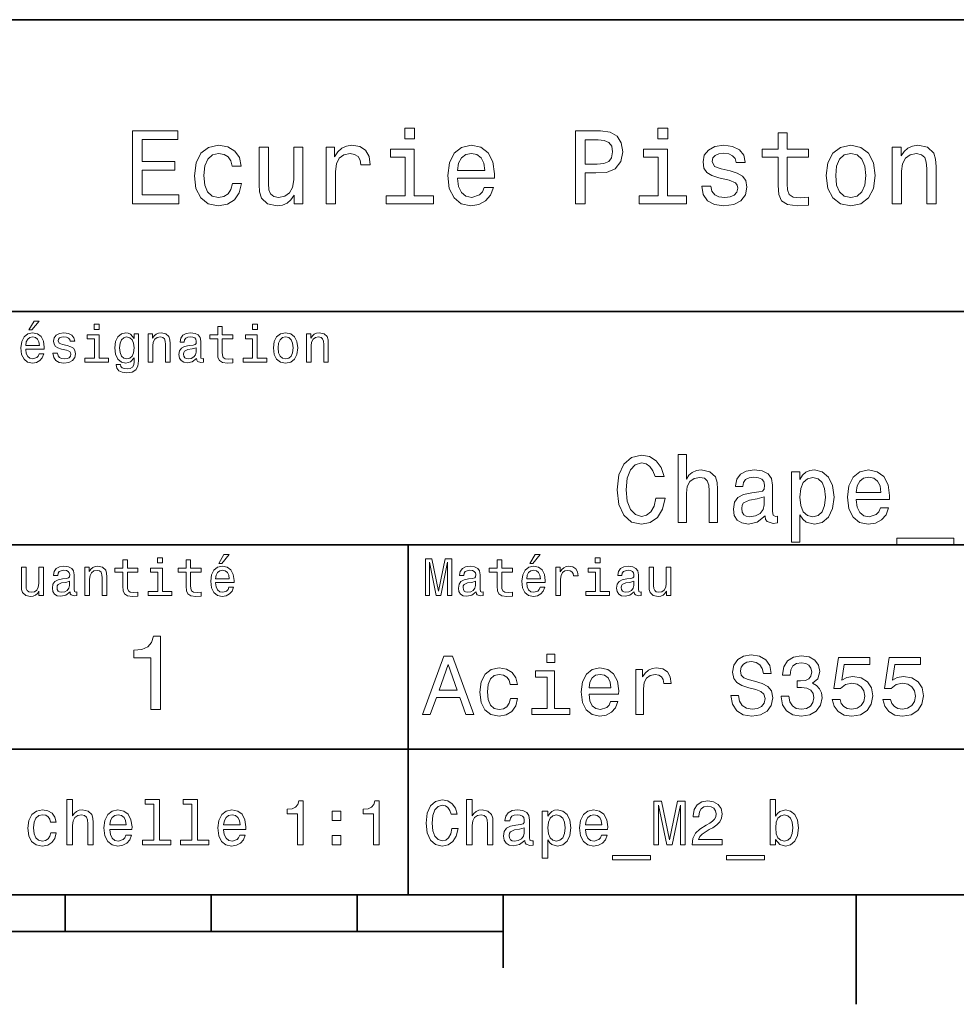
# Model space of a CAD drawing. Extents: x 0 to 296, y 0 to 210.
# Tile 5 of 7: x 165 to 230, y 2 to 70. Entities that reach past the tile are written whole.
import ezdxf

# ---------------------------------------------------------------- set-up
doc = ezdxf.new("R2010")
doc.units = 0

msp = doc.modelspace()

# ---------------------------------------------------------------- linework, layer by layer
at = {"color": 7, "lineweight": 35}
for p, q in [((97, 70), (287, 70)), ((162, 50), (287, 50)), ((162, 34), (287, 34)), ((162, 20), (287, 20)), ((10, 10), (287, 10)), ((97, 10), (287, 10)), ((98.5, 7.5), (198.5, 7.5))]:
    msp.add_line(p, q, dxfattribs=at)
at = {"color": 7, "lineweight": 35, "ltscale": 0.35}
msp.add_line((192, 20), (192, 34), dxfattribs=at)
at = {"color": 7, "lineweight": 35, "ltscale": 0.25}
msp.add_line((192, 10), (192, 20), dxfattribs=at)
at = {"color": 7, "lineweight": 35, "ltscale": 0.0625}
for p, q in [((168.5, 10), (168.5, 7.5)), ((178.5, 10), (178.5, 7.5)), ((188.5, 10), (188.5, 7.5))]:
    msp.add_line(p, q, dxfattribs=at)
at = {"color": 7, "lineweight": 35, "ltscale": 0.125}
msp.add_line((198.5, 10), (198.5, 5), dxfattribs=at)
at = {"color": 7, "lineweight": 35, "ltscale": 0.1875}
msp.add_line((222.699997, 10), (222.699997, 2.5), dxfattribs=at)
at = {"color": 7, "lineweight": 13}
for points in [[(173.109512, 57.381123), (176.279541, 57.381123), (176.279541, 57.986309), (173.772339, 57.986309), (173.772339, 59.679394), (176.005768, 59.679394), (176.005768, 60.277374), (173.772339, 60.277374), (173.772339, 61.775936), (176.221893, 61.775936), (176.221893, 62.381123), (173.109512, 62.381123)], [(192.439484, 62.554031), (191.769455, 62.554031), (191.769455, 61.833572), (192.439484, 61.833572)], [(203.462524, 57.381123), (204.125351, 57.381123), (204.125351, 59.492073), (204.860229, 59.492073), (205.602295, 59.528095), (206.193085, 59.780258), (206.574921, 60.270172), (206.704605, 60.940201), (206.603745, 61.559795), (206.315552, 62.013687), (205.840057, 62.287464), (205.191635, 62.381123), (203.462524, 62.381123)], [(209.788177, 62.554031), (209.118149, 62.554031), (209.118149, 61.833572), (209.788177, 61.833572)], [(217.353027, 60.579971), (217.353027, 58.64193), (217.396255, 58.015129), (217.597992, 57.582851), (218.001434, 57.330688), (218.685883, 57.244236), (219.43515, 57.280258), (219.43515, 57.827808), (218.887604, 57.78458), (218.390488, 57.842216), (218.123917, 58.022331), (218.008652, 58.324928), (217.98703, 58.75), (217.98703, 60.579971), (219.43515, 60.579971), (219.43515, 61.120316), (217.98703, 61.120316), (217.98703, 62.251438), (217.353027, 62.251438), (217.353027, 61.120316), (216.257935, 61.120316), (216.257935, 60.579971)], [(205.01152, 61.76873), (205.443802, 61.725502), (205.760803, 61.588615), (205.94812, 61.336452), (206.01297, 60.940201), (205.940918, 60.522331), (205.746399, 60.270172), (205.414978, 60.140488), (204.96109, 60.104465), (204.125351, 60.104465), (204.125351, 61.76873)], [(179.932281, 59.967579), (180.559082, 59.967579), (180.429398, 60.543945), (180.119598, 60.997837), (179.636887, 61.278816), (179.010086, 61.386887), (178.318436, 61.242794), (177.792511, 60.839336), (177.46109, 60.183716), (177.345825, 59.304752), (177.453888, 58.432995), (177.778091, 57.78458), (178.289627, 57.381123), (178.988464, 57.244236), (179.608063, 57.352303), (180.090775, 57.6549), (180.42218, 58.130402), (180.566284, 58.764408), (179.96109, 58.764408), (179.853027, 58.36095), (179.651291, 58.058357), (179.363113, 57.871037), (179.010086, 57.8134), (178.570602, 57.907059), (178.253601, 58.195244), (178.059082, 58.663544), (177.994232, 59.326366), (178.059082, 59.974781), (178.260803, 60.443081), (178.585007, 60.731266), (179.010086, 60.83213), (179.38472, 60.767288), (179.66571, 60.601585), (179.853027, 60.327808)], [(184.788177, 61.25), (184.154175, 61.25), (184.154175, 59.016571), (184.082123, 58.497837), (183.873199, 58.123196), (183.548996, 57.892651), (183.123917, 57.820602), (182.785294, 57.878242), (182.569168, 58.051151), (182.446686, 58.346542), (182.417862, 58.764408), (182.417862, 61.25), (181.783859, 61.25), (181.783859, 58.706772), (181.805481, 58.195244), (181.942368, 57.770172), (182.360229, 57.381123), (183.030258, 57.244236), (183.390488, 57.294666), (183.700287, 57.424351), (183.966858, 57.647694), (184.182999, 57.971901), (184.182999, 57.381123), (184.788177, 57.381123)], [(186.380402, 57.381123), (187.014404, 57.381123), (187.014404, 59.592937), (187.079254, 60.12608), (187.273773, 60.507923), (187.590775, 60.738472), (188.015854, 60.817722), (188.332855, 60.767288), (188.570602, 60.623199), (188.714691, 60.378242), (188.765121, 60.046829), (189.406342, 60.046829), (189.319885, 60.630402), (189.082123, 61.048271), (188.685883, 61.30043), (188.145538, 61.386887), (187.778091, 61.32925), (187.46109, 61.185158), (187.180115, 60.940201), (186.956772, 60.608788), (186.956772, 61.25), (186.380402, 61.25)], [(192.417862, 57.914265), (192.417862, 61.120316), (190.789627, 61.120316), (190.789627, 60.579971), (191.783859, 60.579971), (191.783859, 57.914265), (190.48703, 57.914265), (190.48703, 57.381123), (193.729111, 57.381123), (193.729111, 57.914265)], [(195.37175, 59.131844), (197.907776, 59.131844), (197.914978, 59.427231), (197.799713, 60.255764), (197.482712, 60.875359), (196.978378, 61.25), (196.30835, 61.386887), (195.65274, 61.242794), (195.148407, 60.839336), (194.824203, 60.183716), (194.708923, 59.319164), (194.817001, 58.432995), (195.141205, 57.78458), (195.638321, 57.381123), (196.286743, 57.244236), (196.848694, 57.337894), (197.309799, 57.582851), (197.648407, 57.971901), (197.842941, 58.490631), (197.216141, 58.490631), (197.086456, 58.20245), (196.899139, 57.986309), (196.365997, 57.8134), (195.955322, 57.892651), (195.645538, 58.14481), (195.443802, 58.555473), (195.37175, 59.110229)], [(195.37175, 59.664986), (195.451004, 60.162102), (195.645538, 60.529537), (195.940918, 60.75288), (196.329971, 60.83213), (196.711807, 60.75288), (197.007202, 60.529537), (197.187317, 60.162102), (197.252167, 59.664986)], [(209.766571, 57.914265), (209.766571, 61.120316), (208.138321, 61.120316), (208.138321, 60.579971), (209.132568, 60.579971), (209.132568, 57.914265), (207.835724, 57.914265), (207.835724, 57.381123), (211.077805, 57.381123), (211.077805, 57.914265)], [(214.060516, 59.636166), (213.44812, 59.780258), (212.994232, 59.945965), (212.842941, 60.28458), (212.886169, 60.522331), (213.03746, 60.695244), (213.282425, 60.803314), (213.635437, 60.846542), (213.97406, 60.803314), (214.240631, 60.67363), (214.413544, 60.479107), (214.485596, 60.219738), (215.105194, 60.219738), (215.105194, 60.23415), (214.997116, 60.70245), (214.701721, 61.069885), (214.240631, 61.30043), (213.635437, 61.386887), (213.023056, 61.30043), (212.57637, 61.062679), (212.29538, 60.709652), (212.208939, 60.262966), (212.273773, 59.830688), (212.475494, 59.528095), (212.806915, 59.311958), (213.289627, 59.16066), (213.995682, 58.987751), (214.427948, 58.807636), (214.543228, 58.663544), (214.586456, 58.447407), (214.521606, 58.180836), (214.348694, 57.979107), (214.067719, 57.849422), (213.693085, 57.806194), (213.296829, 57.849422), (213.008636, 58.000721), (212.814117, 58.245674), (212.734863, 58.584293), (212.122482, 58.584293), (212.223343, 58.007923), (212.518738, 57.590057), (212.98703, 57.337894), (213.635437, 57.244236), (214.312683, 57.337894), (214.809799, 57.590057), (215.112396, 57.993515), (215.220459, 58.519451), (215.141205, 58.973343), (214.917862, 59.283138), (214.55043, 59.484871)], [(220.65274, 59.311958), (220.768005, 58.432995), (221.099426, 57.78458), (221.625366, 57.381123), (222.331421, 57.244236), (223.030258, 57.381123), (223.556198, 57.777374), (223.887604, 58.425793), (224.010086, 59.311958), (223.887604, 60.190922), (223.556198, 60.846542), (223.030258, 61.242794), (222.331421, 61.386887), (221.625366, 61.242794), (221.099426, 60.839336), (220.768005, 60.190922)], [(221.301147, 59.319164), (221.365997, 59.967579), (221.567719, 60.435879), (221.891937, 60.72406), (222.331421, 60.824928), (222.763687, 60.72406), (223.087891, 60.443081), (223.289627, 59.967579), (223.361679, 59.319164), (223.289627, 58.663544), (223.087891, 58.188038), (222.763687, 57.899853), (222.331421, 57.806194), (221.891937, 57.899853), (221.567719, 58.188038), (221.365997, 58.663544)], [(225.177246, 57.381123), (225.811249, 57.381123), (225.811249, 59.614552), (225.876083, 60.12608), (226.085022, 60.500717), (226.409225, 60.731266), (226.841507, 60.817722), (227.187317, 60.745674), (227.403458, 60.551151), (227.511536, 60.226944), (227.547546, 59.794666), (227.547546, 57.381123), (228.181564, 57.381123), (228.181564, 59.924351), (228.15274, 60.435879), (228.023056, 60.86095), (227.597992, 61.25), (226.935165, 61.386887), (226.567719, 61.336452), (226.257935, 61.199566), (225.991364, 60.969017), (225.782425, 60.659222), (225.782425, 61.25), (225.177246, 61.25)], [(166.004318, 48.728386), (166.216858, 48.728386), (166.717575, 49.340778), (166.364548, 49.340778)], [(170.824203, 49.117435), (170.489197, 49.117435), (170.489197, 48.757202), (170.824203, 48.757202)], [(178.943802, 48.130402), (178.943802, 47.161381), (178.965424, 46.84798), (179.066284, 46.631844), (179.268005, 46.505764), (179.610229, 46.462536), (179.984863, 46.480545), (179.984863, 46.754322), (179.71109, 46.732708), (179.46254, 46.761528), (179.329254, 46.851585), (179.271606, 47.00288), (179.260803, 47.215416), (179.260803, 48.130402), (179.984863, 48.130402), (179.984863, 48.400574), (179.260803, 48.400574), (179.260803, 48.966137), (178.943802, 48.966137), (178.943802, 48.400574), (178.396255, 48.400574), (178.396255, 48.130402)], [(181.667145, 49.117435), (181.332138, 49.117435), (181.332138, 48.757202), (181.667145, 48.757202)], [(165.784576, 47.406338), (167.052597, 47.406338), (167.056198, 47.554035), (166.998566, 47.9683), (166.840057, 48.278099), (166.587891, 48.465416), (166.252884, 48.533859), (165.925079, 48.461815), (165.672913, 48.260086), (165.510803, 47.932278), (165.453171, 47.5), (165.507202, 47.056915), (165.669312, 46.732708), (165.917862, 46.530979), (166.242081, 46.462536), (166.523056, 46.509365), (166.753601, 46.631844), (166.922913, 46.826366), (167.020172, 47.085735), (166.706772, 47.085735), (166.641937, 46.941643), (166.548264, 46.833572), (166.281708, 46.747116), (166.07637, 46.786743), (165.921463, 46.912823), (165.820602, 47.118156), (165.784576, 47.395531)], [(165.784576, 47.672909), (165.824203, 47.921471), (165.921463, 48.105186), (166.069168, 48.216858), (166.263687, 48.256485), (166.454605, 48.216858), (166.60231, 48.105186), (166.692368, 47.921471), (166.724777, 47.672909)], [(168.623199, 47.658501), (168.317001, 47.730545), (168.090057, 47.8134), (168.014404, 47.982708), (168.036026, 48.101585), (168.111664, 48.188038), (168.234146, 48.242073), (168.41066, 48.263687), (168.579971, 48.242073), (168.713257, 48.177231), (168.799713, 48.079971), (168.835739, 47.950287), (169.145538, 47.950287), (169.145538, 47.957493), (169.091492, 48.191643), (168.943802, 48.375359), (168.713257, 48.490635), (168.41066, 48.533859), (168.104462, 48.490635), (167.881119, 48.371758), (167.740631, 48.195244), (167.697403, 47.971901), (167.729828, 47.755764), (167.830688, 47.604465), (167.996399, 47.496399), (168.237747, 47.42075), (168.590775, 47.334293), (168.806915, 47.244236), (168.864548, 47.172188), (168.886169, 47.064121), (168.853745, 46.930836), (168.767288, 46.829971), (168.626801, 46.765129), (168.439484, 46.743515), (168.241348, 46.765129), (168.09726, 46.840778), (168, 46.963257), (167.960373, 47.132565), (167.654175, 47.132565), (167.704605, 46.844379), (167.85231, 46.635445), (168.086456, 46.509365), (168.41066, 46.462536), (168.749283, 46.509365), (168.997833, 46.635445), (169.149139, 46.837173), (169.203171, 47.100143), (169.163544, 47.327087), (169.05188, 47.481987), (168.868149, 47.582851)], [(170.8134, 46.79755), (170.8134, 48.400574), (169.999283, 48.400574), (169.999283, 48.130402), (170.496399, 48.130402), (170.496399, 46.79755), (169.847977, 46.79755), (169.847977, 46.530979), (171.469025, 46.530979), (171.469025, 46.79755)], [(173.518738, 46.617435), (173.518738, 48.465416), (173.216141, 48.465416), (173.216141, 48.152016), (172.967575, 48.4366), (172.816284, 48.508644), (172.646973, 48.533859), (172.340775, 48.461815), (172.103027, 48.260086), (171.94812, 47.935879), (171.894089, 47.5), (171.94812, 47.060516), (172.103027, 46.736309), (172.340775, 46.530979), (172.646973, 46.462536), (172.819885, 46.487751), (172.963974, 46.552593), (173.216141, 46.826366), (173.216141, 46.552593), (173.187317, 46.336456), (173.108063, 46.181557), (172.956772, 46.091499), (172.729828, 46.059078), (172.531708, 46.080692), (172.391205, 46.134727), (172.30835, 46.228386), (172.283142, 46.354465), (171.976944, 46.354465), (171.976944, 46.340057), (172.023773, 46.109509), (172.167862, 45.9366), (172.398407, 45.824928), (172.711823, 45.785301), (173.086456, 45.839336), (173.335022, 45.990635), (173.47551, 46.253601)], [(172.221909, 47.5), (172.254318, 47.820606), (172.351593, 48.058357), (172.502884, 48.198845), (172.704605, 48.249279), (172.917145, 48.198845), (173.075653, 48.058357), (173.172913, 47.820606), (173.208939, 47.5), (173.172913, 47.172188), (173.075653, 46.938038), (172.917145, 46.793949), (172.704605, 46.747116), (172.502884, 46.793949), (172.351593, 46.938038), (172.254318, 47.175793)], [(174.181549, 46.530979), (174.498566, 46.530979), (174.498566, 47.647694), (174.530975, 47.903458), (174.635452, 48.090778), (174.797546, 48.206051), (175.013687, 48.249279), (175.1866, 48.213257), (175.294662, 48.115993), (175.348709, 47.953888), (175.366714, 47.737751), (175.366714, 46.530979), (175.683716, 46.530979), (175.683716, 47.802593), (175.669312, 48.058357), (175.604462, 48.270893), (175.391937, 48.465416), (175.060516, 48.533859), (174.876801, 48.508644), (174.721909, 48.440201), (174.588623, 48.324928), (174.484146, 48.170029), (174.484146, 48.465416), (174.181549, 48.465416)], [(177.499283, 46.783142), (177.499283, 46.772335), (177.517288, 46.649857), (177.57132, 46.5634), (177.798264, 46.494957), (177.974777, 46.523773), (177.974777, 46.76873), (177.899139, 46.757923), (177.798264, 46.804756), (177.780258, 46.948845), (177.780258, 47.950287), (177.73703, 48.206051), (177.610947, 48.386166), (177.391205, 48.494236), (177.081406, 48.533859), (176.778824, 48.490635), (176.555481, 48.368156), (176.414978, 48.177231), (176.368149, 47.925072), (176.368149, 47.903458), (176.65274, 47.903458), (176.677948, 48.054756), (176.757202, 48.162823), (176.886887, 48.227665), (177.070602, 48.25288), (177.247116, 48.234871), (177.373199, 48.180836), (177.448853, 48.087173), (177.47406, 47.957493), (177.459656, 47.806194), (177.402023, 47.730545), (177.257919, 47.694523), (176.987747, 47.665707), (176.677948, 47.600864), (176.458206, 47.485592), (176.328537, 47.305473), (176.28891, 47.038906), (176.324921, 46.801151), (176.4366, 46.624638), (176.616714, 46.512966), (176.86528, 46.473343), (177.200287, 46.548992)], [(181.656342, 46.79755), (181.656342, 48.400574), (180.842224, 48.400574), (180.842224, 48.130402), (181.33934, 48.130402), (181.33934, 46.79755), (180.690918, 46.79755), (180.690918, 46.530979), (182.311966, 46.530979), (182.311966, 46.79755)], [(182.762253, 47.496399), (182.819885, 47.056915), (182.985596, 46.732708), (183.248566, 46.530979), (183.601593, 46.462536), (183.951004, 46.530979), (184.213974, 46.729107), (184.379684, 47.053314), (184.440918, 47.496399), (184.379684, 47.935879), (184.213974, 48.263687), (183.951004, 48.461815), (183.601593, 48.533859), (183.248566, 48.461815), (182.985596, 48.260086), (182.819885, 47.935879)], [(183.086456, 47.5), (183.118881, 47.824207), (183.219742, 48.058357), (183.381851, 48.20245), (183.601593, 48.25288), (183.817719, 48.20245), (183.979828, 48.061958), (184.080688, 47.824207), (184.116714, 47.5), (184.080688, 47.172188), (183.979828, 46.934437), (183.817719, 46.790344), (183.601593, 46.743515), (183.381851, 46.790344), (183.219742, 46.934437), (183.118881, 47.172188)], [(185.024506, 46.530979), (185.341492, 46.530979), (185.341492, 47.647694), (185.373917, 47.903458), (185.478394, 48.090778), (185.640488, 48.206051), (185.856628, 48.249279), (186.029541, 48.213257), (186.137604, 48.115993), (186.19165, 47.953888), (186.209656, 47.737751), (186.209656, 46.530979), (186.526657, 46.530979), (186.526657, 47.802593), (186.512253, 48.058357), (186.447403, 48.270893), (186.234879, 48.465416), (185.903458, 48.533859), (185.719742, 48.508644), (185.56485, 48.440201), (185.431564, 48.324928), (185.327087, 48.170029), (185.327087, 48.465416), (185.024506, 48.465416)], [(177.463257, 47.208214), (177.420029, 47.020893), (177.304749, 46.876801), (177.131851, 46.783142), (176.919312, 46.750721), (176.782425, 46.76873), (176.68515, 46.826366), (176.623917, 46.927231), (176.605911, 47.067722), (176.620316, 47.193802), (176.677948, 47.283859), (176.908508, 47.384727), (177.200287, 47.427952), (177.463257, 47.514408)], [(208.984879, 37.203171), (208.855194, 36.658501), (208.64122, 36.269451), (208.342941, 36.029537), (207.992798, 35.951729), (207.571335, 36.068443), (207.240631, 36.418587), (207.020172, 36.989193), (206.948853, 37.780258), (207.020172, 38.564842), (207.234146, 39.14193), (207.56485, 39.492073), (207.992798, 39.615273), (208.304031, 39.55043), (208.569885, 39.368874), (208.777374, 39.077087), (208.920029, 38.675072), (209.536026, 38.675072), (209.341507, 39.291065), (209.004318, 39.757923), (208.543945, 40.049709), (207.992798, 40.153458), (207.305481, 39.991352), (206.780258, 39.537464), (206.443085, 38.791786), (206.32637, 37.780258), (206.443085, 36.76873), (206.780258, 36.023052), (207.305481, 35.562679), (207.992798, 35.407059), (208.595825, 35.530258), (209.082138, 35.873917), (209.425797, 36.438038), (209.607346, 37.203171)], [(210.495682, 35.530258), (211.066284, 35.530258), (211.066284, 37.540344), (211.124649, 38.000721), (211.312683, 38.337894), (211.604477, 38.545387), (211.993515, 38.623199), (212.304764, 38.558357), (212.499283, 38.383286), (212.596542, 38.091499), (212.628967, 37.70245), (212.628967, 35.530258), (213.19957, 35.530258), (213.19957, 37.819164), (213.17363, 38.279537), (213.056915, 38.662102), (212.674347, 39.012245), (212.07782, 39.135445), (211.753601, 39.090057), (211.474792, 38.966858), (211.241364, 38.772331), (211.066284, 38.506485), (211.066284, 40.185879), (210.495682, 40.185879)], [(216.46759, 35.98415), (216.46759, 35.964695), (216.5, 35.744236), (216.59726, 35.588615), (217.005768, 35.465416), (217.323486, 35.517288), (217.323486, 35.958214), (217.187317, 35.938759), (217.005768, 36.023052), (216.973343, 36.282421), (216.973343, 38.085014), (216.895538, 38.545387), (216.668594, 38.869595), (216.273056, 39.064121), (215.715424, 39.135445), (215.170746, 39.057636), (214.768738, 38.837173), (214.515854, 38.493515), (214.431564, 38.039623), (214.431564, 38.000721), (214.943802, 38.000721), (214.989197, 38.273052), (215.131851, 38.467579), (215.36528, 38.584293), (215.695969, 38.629681), (216.013687, 38.59726), (216.240631, 38.5), (216.376801, 38.331409), (216.422195, 38.09798), (216.396255, 37.825645), (216.292511, 37.68948), (216.033142, 37.624638), (215.546829, 37.572765), (214.989197, 37.456051), (214.593658, 37.248558), (214.360229, 36.924351), (214.28891, 36.444523), (214.353745, 36.016571), (214.554764, 35.698845), (214.878967, 35.497837), (215.32637, 35.426514), (215.929398, 35.562679)], [(218.840775, 38.474064), (218.840775, 39.012245), (218.270172, 39.012245), (218.270172, 34.181557), (218.840775, 34.181557), (218.840775, 36.061958), (219.041794, 35.757202), (219.268738, 35.556194), (219.83934, 35.407059), (220.384003, 35.530258), (220.811966, 35.899857), (221.090775, 36.483429), (221.194534, 37.274494), (221.090775, 38.059078), (220.811966, 38.642651), (220.384003, 39.005764), (219.83934, 39.135445), (219.528107, 39.096542), (219.262253, 38.973343), (219.035309, 38.76585)], [(219.742081, 35.919308), (219.359512, 36.003601), (219.080688, 36.262966), (218.905624, 36.684437), (218.84726, 37.274494), (218.905624, 37.858067), (219.080688, 38.279537), (219.359512, 38.532421), (219.742081, 38.623199), (220.092224, 38.532421), (220.371033, 38.273052), (220.546112, 37.851585), (220.610962, 37.274494), (220.546112, 36.690922), (220.371033, 36.262966), (220.092224, 36.003601)], [(222.705338, 37.105907), (224.987762, 37.105907), (224.994232, 37.371758), (224.890488, 38.117435), (224.605194, 38.675072), (224.151306, 39.012245), (223.548279, 39.135445), (222.958221, 39.005764), (222.504333, 38.642651), (222.21254, 38.052593), (222.108795, 37.274494), (222.206055, 36.476944), (222.497849, 35.893372), (222.945251, 35.530258), (223.528824, 35.407059), (224.034592, 35.491352), (224.44957, 35.711815), (224.754333, 36.061958), (224.929398, 36.528816), (224.36528, 36.528816), (224.248566, 36.269451), (224.079971, 36.074928), (223.600143, 35.919308), (223.230545, 35.990631), (222.951736, 36.217579), (222.770172, 36.587173), (222.705338, 37.086452)], [(222.705338, 37.585735), (222.776657, 38.033138), (222.951736, 38.363831), (223.21759, 38.564842), (223.567719, 38.636166), (223.911392, 38.564842), (224.177231, 38.363831), (224.33934, 38.033138), (224.397705, 37.585735)], [(216.40274, 36.749279), (216.324936, 36.412102), (216.117432, 36.152737), (215.806198, 35.98415), (215.42363, 35.925793), (215.177231, 35.958214), (215.002167, 36.061958), (214.891937, 36.243515), (214.859512, 36.496395), (214.885452, 36.723343), (214.989197, 36.885445), (215.404175, 37.067001), (215.929398, 37.14481), (216.40274, 37.30043)], [(225.5, 34.453888), (225.5, 34), (229.403458, 34), (229.403458, 34.453888)], [(175.161377, 33.117435), (174.82637, 33.117435), (174.82637, 32.757202), (175.161377, 32.757202)], [(179.015854, 32.728386), (179.228394, 32.728386), (179.729111, 33.340778), (179.376083, 33.340778)], [(200.341492, 32.728386), (200.554031, 32.728386), (201.054749, 33.340778), (200.701736, 33.340778)], [(205.161377, 33.117435), (204.82637, 33.117435), (204.82637, 32.757202), (205.161377, 32.757202)], [(166.998566, 32.465416), (166.681549, 32.465416), (166.681549, 31.348703), (166.645538, 31.089336), (166.541061, 30.902016), (166.378967, 30.786743), (166.166428, 30.750719), (165.997116, 30.779539), (165.889053, 30.865993), (165.827805, 31.013687), (165.8134, 31.222622), (165.8134, 32.465416), (165.496399, 32.465416), (165.496399, 31.193804), (165.507202, 30.93804), (165.575653, 30.725504), (165.784576, 30.530979), (166.119598, 30.462536), (166.299713, 30.487751), (166.454605, 30.552593), (166.587891, 30.664265), (166.695969, 30.826368), (166.695969, 30.530979), (166.998566, 30.530979)], [(168.824921, 30.78314), (168.824921, 30.772333), (168.842941, 30.649855), (168.896973, 30.5634), (169.123917, 30.494957), (169.30043, 30.523775), (169.30043, 30.768732), (169.224777, 30.757925), (169.123917, 30.804754), (169.105911, 30.948847), (169.105911, 31.950287), (169.062683, 32.206051), (168.9366, 32.386166), (168.716858, 32.494236), (168.407059, 32.533859), (168.104462, 32.490635), (167.881119, 32.368156), (167.740631, 32.177231), (167.693802, 31.925072), (167.693802, 31.903458), (167.978394, 31.903458), (168.003601, 32.054756), (168.082855, 32.162823), (168.21254, 32.227665), (168.396255, 32.25288), (168.572769, 32.234871), (168.698853, 32.180836), (168.77449, 32.087173), (168.799713, 31.957493), (168.785309, 31.806194), (168.727661, 31.730547), (168.583572, 31.694523), (168.3134, 31.665705), (168.003601, 31.600864), (167.783859, 31.48559), (167.654175, 31.305475), (167.614548, 31.038904), (167.650574, 30.801151), (167.762253, 30.62464), (167.942368, 30.512968), (168.190918, 30.473343), (168.52594, 30.54899)], [(169.844376, 30.530979), (170.161377, 30.530979), (170.161377, 31.647694), (170.193802, 31.903458), (170.298279, 32.090778), (170.460373, 32.206051), (170.676514, 32.249279), (170.849426, 32.213257), (170.957489, 32.115993), (171.011536, 31.95389), (171.029541, 31.737751), (171.029541, 30.530979), (171.346542, 30.530979), (171.346542, 31.802593), (171.332138, 32.058357), (171.267288, 32.270893), (171.054749, 32.465416), (170.723343, 32.533859), (170.539627, 32.508644), (170.38472, 32.440201), (170.251434, 32.324928), (170.146973, 32.170029), (170.146973, 32.465416), (169.844376, 32.465416)], [(172.438034, 32.130402), (172.438034, 31.161383), (172.459656, 30.847982), (172.560516, 30.631844), (172.762253, 30.505762), (173.104462, 30.462536), (173.479111, 30.480547), (173.479111, 30.754322), (173.205338, 30.732708), (172.956772, 30.761526), (172.823486, 30.851583), (172.765854, 31.002882), (172.755035, 31.215418), (172.755035, 32.130402), (173.479111, 32.130402), (173.479111, 32.400574), (172.755035, 32.400574), (172.755035, 32.966137), (172.438034, 32.966137), (172.438034, 32.400574), (171.890488, 32.400574), (171.890488, 32.130402)], [(175.150574, 30.79755), (175.150574, 32.400574), (174.336456, 32.400574), (174.336456, 32.130402), (174.833572, 32.130402), (174.833572, 30.79755), (174.185165, 30.79755), (174.185165, 30.530979), (175.806198, 30.530979), (175.806198, 30.79755)], [(176.775223, 32.130402), (176.775223, 31.161383), (176.796829, 30.847982), (176.89769, 30.631844), (177.099426, 30.505762), (177.44165, 30.462536), (177.816284, 30.480547), (177.816284, 30.754322), (177.542511, 30.732708), (177.293945, 30.761526), (177.16066, 30.851583), (177.103027, 31.002882), (177.092224, 31.215418), (177.092224, 32.130402), (177.816284, 32.130402), (177.816284, 32.400574), (177.092224, 32.400574), (177.092224, 32.966137), (176.775223, 32.966137), (176.775223, 32.400574), (176.227661, 32.400574), (176.227661, 32.130402)], [(178.796112, 31.40634), (180.064117, 31.40634), (180.067719, 31.554033), (180.010086, 31.9683), (179.851593, 32.278099), (179.599426, 32.465416), (179.264404, 32.533859), (178.9366, 32.461815), (178.684433, 32.260086), (178.522339, 31.932276), (178.464691, 31.5), (178.518738, 31.056915), (178.680832, 30.732708), (178.929398, 30.530979), (179.253601, 30.462536), (179.534576, 30.509365), (179.765137, 30.631844), (179.934433, 30.826368), (180.031708, 31.085733), (179.718292, 31.085733), (179.653458, 30.941643), (179.559799, 30.833572), (179.293228, 30.747118), (179.087891, 30.786743), (178.932999, 30.912823), (178.832138, 31.118155), (178.796112, 31.395533)], [(193.183716, 30.530979), (193.46109, 30.530979), (193.46109, 32.80043), (193.929398, 30.530979), (194.239197, 30.530979), (194.703888, 32.80043), (194.703888, 30.530979), (194.984863, 30.530979), (194.984863, 33.030979), (194.545395, 33.030979), (194.08429, 30.826368), (193.626801, 33.030979), (193.183716, 33.030979)], [(196.656342, 30.78314), (196.656342, 30.772333), (196.674347, 30.649855), (196.728394, 30.5634), (196.955338, 30.494957), (197.131851, 30.523775), (197.131851, 30.768732), (197.056198, 30.757925), (196.955338, 30.804754), (196.937317, 30.948847), (196.937317, 31.950287), (196.894089, 32.206051), (196.768005, 32.386166), (196.548264, 32.494236), (196.23848, 32.533859), (195.935883, 32.490635), (195.71254, 32.368156), (195.572052, 32.177231), (195.525223, 31.925072), (195.525223, 31.903458), (195.809799, 31.903458), (195.835022, 32.054756), (195.914261, 32.162823), (196.043945, 32.227665), (196.227661, 32.25288), (196.404175, 32.234871), (196.530258, 32.180836), (196.605911, 32.087173), (196.631119, 31.957493), (196.616714, 31.806194), (196.559082, 31.730547), (196.414978, 31.694523), (196.144806, 31.665705), (195.835022, 31.600864), (195.61528, 31.48559), (195.485596, 31.305475), (195.445969, 31.038904), (195.481995, 30.801151), (195.593658, 30.62464), (195.773773, 30.512968), (196.022339, 30.473343), (196.357346, 30.54899)], [(198.100861, 32.130402), (198.100861, 31.161383), (198.122482, 30.847982), (198.223343, 30.631844), (198.425079, 30.505762), (198.767288, 30.462536), (199.141937, 30.480547), (199.141937, 30.754322), (198.868149, 30.732708), (198.619598, 30.761526), (198.486313, 30.851583), (198.42868, 31.002882), (198.417862, 31.215418), (198.417862, 32.130402), (199.141937, 32.130402), (199.141937, 32.400574), (198.417862, 32.400574), (198.417862, 32.966137), (198.100861, 32.966137), (198.100861, 32.400574), (197.553314, 32.400574), (197.553314, 32.130402)], [(200.121765, 31.40634), (201.389771, 31.40634), (201.393372, 31.554033), (201.335739, 31.9683), (201.177231, 32.278099), (200.925079, 32.465416), (200.590057, 32.533859), (200.262253, 32.461815), (200.010086, 32.260086), (199.847977, 31.932276), (199.790344, 31.5), (199.844376, 31.056915), (200.006485, 30.732708), (200.255051, 30.530979), (200.579254, 30.462536), (200.860229, 30.509365), (201.090775, 30.631844), (201.260086, 30.826368), (201.357346, 31.085733), (201.043945, 31.085733), (200.979111, 30.941643), (200.885452, 30.833572), (200.618881, 30.747118), (200.413544, 30.786743), (200.258652, 30.912823), (200.157776, 31.118155), (200.121765, 31.395533)], [(202.131851, 30.530979), (202.448853, 30.530979), (202.448853, 31.636887), (202.481262, 31.903458), (202.578537, 32.094379), (202.73703, 32.209652), (202.94957, 32.249279), (203.108063, 32.224064), (203.226944, 32.152016), (203.298996, 32.029537), (203.324203, 31.863832), (203.644806, 31.863832), (203.601593, 32.155621), (203.482712, 32.364552), (203.284576, 32.490635), (203.014404, 32.533859), (202.830688, 32.505043), (202.672195, 32.432995), (202.531708, 32.310516), (202.420029, 32.144814), (202.420029, 32.465416), (202.131851, 32.465416)], [(205.150574, 30.79755), (205.150574, 32.400574), (204.336456, 32.400574), (204.336456, 32.130402), (204.833572, 32.130402), (204.833572, 30.79755), (204.185165, 30.79755), (204.185165, 30.530979), (205.806198, 30.530979), (205.806198, 30.79755)], [(207.499283, 30.78314), (207.499283, 30.772333), (207.517288, 30.649855), (207.57132, 30.5634), (207.798264, 30.494957), (207.974777, 30.523775), (207.974777, 30.768732), (207.899139, 30.757925), (207.798264, 30.804754), (207.780258, 30.948847), (207.780258, 31.950287), (207.73703, 32.206051), (207.610947, 32.386166), (207.391205, 32.494236), (207.081406, 32.533859), (206.778824, 32.490635), (206.555481, 32.368156), (206.414978, 32.177231), (206.368149, 31.925072), (206.368149, 31.903458), (206.65274, 31.903458), (206.677948, 32.054756), (206.757202, 32.162823), (206.886887, 32.227665), (207.070602, 32.25288), (207.247116, 32.234871), (207.373199, 32.180836), (207.448853, 32.087173), (207.47406, 31.957493), (207.459656, 31.806194), (207.402023, 31.730547), (207.257919, 31.694523), (206.987747, 31.665705), (206.677948, 31.600864), (206.458206, 31.48559), (206.328537, 31.305475), (206.28891, 31.038904), (206.324921, 30.801151), (206.4366, 30.62464), (206.616714, 30.512968), (206.86528, 30.473343), (207.200287, 30.54899)], [(210.010086, 32.465416), (209.693085, 32.465416), (209.693085, 31.348703), (209.657059, 31.089336), (209.552597, 30.902016), (209.390488, 30.786743), (209.177948, 30.750719), (209.008636, 30.779539), (208.900574, 30.865993), (208.83934, 31.013687), (208.824921, 31.222622), (208.824921, 32.465416), (208.507919, 32.465416), (208.507919, 31.193804), (208.518738, 30.93804), (208.587173, 30.725504), (208.796112, 30.530979), (209.131119, 30.462536), (209.311234, 30.487751), (209.466141, 30.552593), (209.599426, 30.664265), (209.707489, 30.826368), (209.707489, 30.530979), (210.010086, 30.530979)], [(178.796112, 31.672911), (178.835739, 31.921469), (178.932999, 32.105186), (179.080688, 32.216858), (179.275208, 32.256485), (179.466141, 32.216858), (179.613831, 32.105186), (179.703888, 31.921469), (179.736313, 31.672911)], [(200.121765, 31.672911), (200.161377, 31.921469), (200.258652, 32.105186), (200.406342, 32.216858), (200.600861, 32.256485), (200.791794, 32.216858), (200.939484, 32.105186), (201.029541, 31.921469), (201.061966, 31.672911)], [(168.78891, 31.208212), (168.745682, 31.020893), (168.630402, 30.876801), (168.457489, 30.78314), (168.244965, 30.750719), (168.108063, 30.768732), (168.010803, 30.826368), (167.94957, 30.927233), (167.931549, 31.067722), (167.945969, 31.193804), (168.003601, 31.283861), (168.234146, 31.384726), (168.52594, 31.427954), (168.78891, 31.514408)], [(196.620316, 31.208212), (196.577087, 31.020893), (196.461823, 30.876801), (196.28891, 30.78314), (196.07637, 30.750719), (195.939484, 30.768732), (195.842224, 30.826368), (195.780975, 30.927233), (195.76297, 31.067722), (195.777374, 31.193804), (195.835022, 31.283861), (196.065567, 31.384726), (196.357346, 31.427954), (196.620316, 31.514408)], [(207.463257, 31.208212), (207.420029, 31.020893), (207.304749, 30.876801), (207.131851, 30.78314), (206.919312, 30.750719), (206.782425, 30.768732), (206.68515, 30.826368), (206.623917, 30.927233), (206.605911, 31.067722), (206.620316, 31.193804), (206.677948, 31.283861), (206.908508, 31.384726), (207.200287, 31.427954), (207.463257, 31.514408)], [(174.370316, 22.700289), (175.025925, 22.700289), (175.025925, 27.736313), (174.536011, 27.736313), (174.406326, 27.296831), (174.146973, 27.001442), (173.750717, 26.828531), (173.203171, 26.770893), (173.203171, 26.259367), (174.370316, 26.259367)], [(192.982712, 22.360231), (193.51297, 22.360231), (193.933716, 23.536024), (195.530258, 23.536024), (195.951004, 22.360231), (196.492798, 22.360231), (195.028824, 26.365995), (194.440918, 26.365995)], [(202.048996, 26.49856), (201.51297, 26.49856), (201.51297, 25.922192), (202.048996, 25.922192)], [(214.642654, 23.680117), (214.118149, 23.680117), (214.233429, 23.069164), (214.521606, 22.619596), (214.965424, 22.348703), (215.564835, 22.250721), (216.158508, 22.342941), (216.60231, 22.596542), (216.88472, 22.994238), (216.988464, 23.518732), (216.902023, 23.991356), (216.659943, 24.296831), (216.268005, 24.49856), (215.743515, 24.648417), (215.293945, 24.757925), (215, 24.884727), (214.832855, 25.069164), (214.780975, 25.357349), (214.832855, 25.616714), (214.982712, 25.812681), (215.213257, 25.945246), (215.530258, 25.991356), (215.853027, 25.933718), (216.106628, 25.778099), (216.273773, 25.518732), (216.354462, 25.167149), (216.878967, 25.167149), (216.878967, 25.178675), (216.786743, 25.720463), (216.515854, 26.12392), (216.08934, 26.377522), (215.51297, 26.463978), (214.994232, 26.377522), (214.590775, 26.135448), (214.331406, 25.760807), (214.239197, 25.276657), (214.314117, 24.844381), (214.533142, 24.550434), (214.878967, 24.354467), (215.351593, 24.204613), (215.818451, 24.072046), (216.170029, 23.945246), (216.383286, 23.760807), (216.458206, 23.461096), (216.389053, 23.155621), (216.210373, 22.925074), (215.939484, 22.780981), (215.587891, 22.734871), (215.195969, 22.798271), (214.896255, 22.98271), (214.706055, 23.282421)], [(217.570602, 23.616716), (217.570602, 23.57637), (217.662827, 23.023056), (217.933716, 22.60807), (218.360229, 22.342941), (218.925079, 22.244957), (219.52449, 22.342941), (219.97406, 22.596542), (220.262253, 23), (220.365997, 23.518732), (220.319885, 23.858791), (220.193085, 24.135448), (219.985596, 24.348703), (219.708939, 24.504324), (220.083572, 24.815563), (220.216141, 25.311239), (220.129684, 25.760807), (219.881836, 26.100864), (219.478378, 26.314121), (218.925079, 26.38905), (218.406342, 26.296831), (218.008636, 26.043228), (217.749283, 25.639771), (217.662827, 25.103746), (217.662827, 25.063402), (218.175797, 25.063402), (218.221893, 25.432278), (218.371765, 25.697407), (218.613831, 25.858791), (218.953888, 25.916428), (219.253601, 25.870317), (219.472626, 25.749281), (219.605194, 25.553314), (219.657059, 25.288185), (219.605194, 25.005764), (219.466858, 24.815563), (219.224777, 24.700289), (218.896255, 24.665707), (218.671463, 24.671471), (218.671463, 24.216139), (218.953888, 24.227667), (219.317001, 24.175793), (219.587891, 24.037464), (219.749283, 23.812681), (219.806915, 23.518732), (219.743515, 23.184439), (219.57637, 22.9366), (219.311234, 22.780981), (218.959656, 22.729107), (218.596542, 22.786745), (218.331406, 22.959656), (218.164261, 23.236313), (218.100861, 23.616716)], [(194.118149, 24.025938), (194.734863, 25.789627), (195.351578, 24.025938)], [(221.0634, 23.40346), (221.190201, 22.930836), (221.472626, 22.56196), (221.887604, 22.331413), (222.417862, 22.244957), (223, 22.348703), (223.455322, 22.631124), (223.743515, 23.080692), (223.853027, 23.657061), (223.755035, 24.193085), (223.478378, 24.613834), (223.046112, 24.884727), (222.48703, 24.98271), (222.054749, 24.913546), (221.720459, 24.723343), (221.881836, 25.801153), (223.634003, 25.801153), (223.634003, 26.273777), (221.495682, 26.273777), (221.17868, 24.152739), (221.639771, 24.152739), (221.97406, 24.423632), (222.400574, 24.521614), (222.769455, 24.458214), (223.051865, 24.273777), (223.230545, 23.991356), (223.293945, 23.628242), (223.230545, 23.265131), (223.046112, 22.98271), (222.763687, 22.804035), (222.400574, 22.740635), (222.095093, 22.780981), (221.858795, 22.913546), (221.685883, 23.121038), (221.599426, 23.40346)], [(224.533142, 23.40346), (224.659943, 22.930836), (224.942352, 22.56196), (225.357346, 22.331413), (225.887604, 22.244957), (226.469742, 22.348703), (226.925064, 22.631124), (227.213257, 23.080692), (227.322769, 23.657061), (227.224777, 24.193085), (226.94812, 24.613834), (226.515839, 24.884727), (225.956772, 24.98271), (225.52449, 24.913546), (225.190201, 24.723343), (225.351578, 25.801153), (227.103745, 25.801153), (227.103745, 26.273777), (224.965424, 26.273777), (224.648407, 24.152739), (225.109512, 24.152739), (225.443802, 24.423632), (225.870316, 24.521614), (226.239197, 24.458214), (226.521606, 24.273777), (226.700287, 23.991356), (226.763687, 23.628242), (226.700287, 23.265131), (226.515839, 22.98271), (226.233429, 22.804035), (225.870316, 22.740635), (225.564835, 22.780981), (225.328522, 22.913546), (225.155609, 23.121038), (225.069153, 23.40346)], [(198.982712, 24.429396), (199.484146, 24.429396), (199.380402, 24.890491), (199.132568, 25.253603), (198.746399, 25.478386), (198.244949, 25.564842), (197.69165, 25.449568), (197.270889, 25.126802), (197.005768, 24.602306), (196.913544, 23.899136), (197, 23.201731), (197.259369, 22.682999), (197.668594, 22.360231), (198.227661, 22.250721), (198.723343, 22.337177), (199.109512, 22.579252), (199.374634, 22.959656), (199.489914, 23.46686), (199.005768, 23.46686), (198.919312, 23.144093), (198.757919, 22.902018), (198.527374, 22.752163), (198.244949, 22.706053), (197.893372, 22.780981), (197.639771, 23.011528), (197.484146, 23.386168), (197.432281, 23.916428), (197.484146, 24.43516), (197.645538, 24.809799), (197.904892, 25.040346), (198.244949, 25.121038), (198.544662, 25.069164), (198.769455, 24.9366), (198.919312, 24.717581)], [(202.031708, 22.786745), (202.031708, 25.351585), (200.729111, 25.351585), (200.729111, 24.91931), (201.52449, 24.91931), (201.52449, 22.786745), (200.48703, 22.786745), (200.48703, 22.360231), (203.080688, 22.360231), (203.080688, 22.786745)], [(204.394806, 23.760807), (206.42363, 23.760807), (206.429398, 23.99712), (206.337173, 24.659943), (206.083572, 25.155621), (205.680115, 25.455332), (205.144089, 25.564842), (204.619598, 25.449568), (204.216141, 25.126802), (203.956772, 24.602306), (203.864548, 23.910664), (203.951004, 23.201731), (204.210373, 22.682999), (204.608063, 22.360231), (205.126801, 22.250721), (205.57637, 22.325649), (205.945251, 22.521614), (206.216141, 22.832853), (206.371765, 23.247839), (205.870316, 23.247839), (205.766571, 23.017292), (205.616714, 22.844381), (205.190201, 22.706053), (204.861664, 22.769453), (204.613831, 22.971182), (204.452454, 23.299713), (204.394806, 23.743517)], [(204.394806, 24.187321), (204.458206, 24.585014), (204.613831, 24.878963), (204.850143, 25.057638), (205.161377, 25.121038), (205.466858, 25.057638), (205.703171, 24.878963), (205.84726, 24.585014), (205.899139, 24.187321)], [(207.610947, 22.360231), (208.118149, 22.360231), (208.118149, 24.129684), (208.170029, 24.556196), (208.325653, 24.861671), (208.579254, 25.04611), (208.919312, 25.10951), (209.172913, 25.069164), (209.363113, 24.953892), (209.478394, 24.757925), (209.518738, 24.492796), (210.031708, 24.492796), (209.96254, 24.959656), (209.772339, 25.293949), (209.455338, 25.495678), (209.023056, 25.564842), (208.729111, 25.518732), (208.47551, 25.40346), (208.250717, 25.207493), (208.072052, 24.942364), (208.072052, 25.455332), (207.610947, 25.455332)], [(168.610947, 13.428675), (168.991348, 13.428675), (168.991348, 14.768732), (169.030258, 15.075649), (169.155624, 15.300432), (169.350143, 15.438761), (169.609512, 15.490635), (169.817001, 15.447407), (169.946686, 15.330692), (170.011536, 15.136168), (170.033142, 14.876801), (170.033142, 13.428675), (170.413544, 13.428675), (170.413544, 14.954612), (170.396255, 15.261528), (170.318451, 15.516571), (170.0634, 15.75), (169.66571, 15.832133), (169.44957, 15.801874), (169.263687, 15.719741), (169.108063, 15.590058), (168.991348, 15.412825), (168.991348, 16.532421), (168.610947, 16.532421)], [(174.572052, 16.212536), (174.572052, 13.748559), (173.789627, 13.748559), (173.789627, 13.428675), (175.730545, 13.428675), (175.730545, 13.748559), (174.952454, 13.748559), (174.952454, 16.532421), (173.97551, 16.532421), (173.97551, 16.212536)], [(177.174347, 16.212536), (177.174347, 13.748559), (176.391937, 13.748559), (176.391937, 13.428675), (178.332855, 13.428675), (178.332855, 13.748559), (177.554749, 13.748559), (177.554749, 16.532421), (176.577805, 16.532421), (176.577805, 16.212536)], [(184.416412, 13.428675), (184.809784, 13.428675), (184.809784, 16.450289), (184.515839, 16.450289), (184.438034, 16.1866), (184.28241, 16.009367), (184.044662, 15.905621), (183.716125, 15.871038), (183.716125, 15.564121), (184.416412, 15.564121)], [(189.621033, 13.428675), (190.014404, 13.428675), (190.014404, 16.450289), (189.720459, 16.450289), (189.642639, 16.1866), (189.48703, 16.009367), (189.249268, 15.905621), (188.920746, 15.871038), (188.920746, 15.564121), (189.621033, 15.564121)], [(195.001434, 14.543948), (194.914978, 14.180836), (194.772339, 13.92147), (194.573486, 13.761528), (194.340057, 13.709655), (194.059082, 13.787464), (193.838623, 14.020894), (193.691635, 14.401298), (193.644089, 14.928675), (193.691635, 15.45173), (193.83429, 15.836456), (194.054749, 16.069885), (194.340057, 16.152018), (194.547546, 16.108789), (194.724777, 15.987753), (194.863113, 15.793228), (194.958206, 15.525217), (195.368881, 15.525217), (195.239197, 15.93588), (195.014404, 16.247118), (194.707489, 16.441643), (194.340057, 16.510807), (193.881851, 16.402739), (193.531708, 16.100145), (193.306915, 15.603026), (193.229111, 14.928675), (193.306915, 14.254323), (193.531708, 13.757205), (193.881851, 13.450289), (194.340057, 13.346542), (194.742081, 13.428675), (195.066284, 13.657782), (195.295395, 14.033862), (195.416428, 14.543948)], [(196.008652, 13.428675), (196.389053, 13.428675), (196.389053, 14.768732), (196.427948, 15.075649), (196.553314, 15.300432), (196.747833, 15.438761), (197.007202, 15.490635), (197.214691, 15.447407), (197.344376, 15.330692), (197.409225, 15.136168), (197.430832, 14.876801), (197.430832, 13.428675), (197.811234, 13.428675), (197.811234, 14.954612), (197.793945, 15.261528), (197.716141, 15.516571), (197.46109, 15.75), (197.0634, 15.832133), (196.84726, 15.801874), (196.661377, 15.719741), (196.505768, 15.590058), (196.389053, 15.412825), (196.389053, 16.532421), (196.008652, 16.532421)], [(208.83429, 13.428675), (209.167145, 13.428675), (209.167145, 16.152018), (209.729111, 13.428675), (210.100861, 13.428675), (210.658508, 16.152018), (210.658508, 13.428675), (210.995682, 13.428675), (210.995682, 16.428675), (210.468292, 16.428675), (209.914978, 13.783141), (209.365997, 16.428675), (208.83429, 16.428675)], [(211.46254, 13.428675), (213.52449, 13.428675), (213.52449, 13.800432), (211.894806, 13.800432), (211.985596, 14.003603), (212.141205, 14.172191), (212.621033, 14.479107), (212.876083, 14.60879), (213.161377, 14.794669), (213.364548, 15.010807), (213.481262, 15.26585), (213.52449, 15.555476), (213.451004, 15.918589), (213.247833, 16.203892), (212.9366, 16.385447), (212.534576, 16.450289), (212.119598, 16.376802), (211.804031, 16.173632), (211.600861, 15.849424), (211.531708, 15.421471), (211.531708, 15.360951), (211.925079, 15.360951), (211.925079, 15.395534), (211.963974, 15.689482), (212.080688, 15.905621), (212.266571, 16.043949), (212.51297, 16.091499), (212.763687, 16.048271), (212.94957, 15.940203), (213.070602, 15.771614), (213.113831, 15.559799), (213.083572, 15.360951), (213.001434, 15.192364), (212.863113, 15.045389), (212.672913, 14.915707), (212.417862, 14.777378), (211.994232, 14.509366), (211.695969, 14.224064), (211.518738, 13.878242), (211.46254, 13.441643)], [(217.185883, 13.787464), (217.466858, 13.454611), (217.851593, 13.346542), (218.214706, 13.428675), (218.504333, 13.675073), (218.685883, 14.068444), (218.755051, 14.591499), (218.685883, 15.114553), (218.5, 15.503603), (218.214706, 15.745678), (217.851593, 15.832133), (217.471191, 15.719741), (217.315567, 15.581412), (217.185883, 15.395534), (217.185883, 16.532421), (216.805481, 16.532421), (216.805481, 13.428675), (217.185883, 13.428675)], [(167.48703, 14.980548), (167.863113, 14.980548), (167.785309, 15.326369), (167.599426, 15.598703), (167.309799, 15.767292), (166.933716, 15.832133), (166.518738, 15.745678), (166.203171, 15.503603), (166.004318, 15.110231), (165.935165, 14.582853), (166, 14.059798), (166.194519, 13.67075), (166.501434, 13.428675), (166.920746, 13.346542), (167.292511, 13.411384), (167.582138, 13.592939), (167.780975, 13.878242), (167.867432, 14.258646), (167.504318, 14.258646), (167.439484, 14.016571), (167.318451, 13.835014), (167.145538, 13.722623), (166.933716, 13.688041), (166.670029, 13.744237), (166.479828, 13.917148), (166.363113, 14.198127), (166.324203, 14.595821), (166.363113, 14.984871), (166.484146, 15.26585), (166.67868, 15.438761), (166.933716, 15.49928), (167.158508, 15.460375), (167.327087, 15.360951), (167.439484, 15.196686)], [(171.546112, 14.479107), (173.067719, 14.479107), (173.072052, 14.656341), (173.002884, 15.153459), (172.812683, 15.525217), (172.510086, 15.75), (172.108063, 15.832133), (171.714691, 15.745678), (171.412109, 15.503603), (171.217575, 15.110231), (171.148422, 14.591499), (171.213257, 14.059798), (171.407776, 13.67075), (171.706055, 13.428675), (172.095108, 13.346542), (172.432281, 13.402739), (172.708939, 13.549712), (172.912109, 13.783141), (173.028824, 14.09438), (172.65274, 14.09438), (172.574936, 13.92147), (172.46254, 13.791787), (172.142654, 13.688041), (171.896255, 13.735591), (171.710373, 13.886888), (171.58934, 14.133286), (171.546112, 14.466139)], [(179.353027, 14.479107), (180.874634, 14.479107), (180.878967, 14.656341), (180.809799, 15.153459), (180.619598, 15.525217), (180.317001, 15.75), (179.914978, 15.832133), (179.521606, 15.745678), (179.219025, 15.503603), (179.02449, 15.110231), (178.955338, 14.591499), (179.020172, 14.059798), (179.214691, 13.67075), (179.51297, 13.428675), (179.902023, 13.346542), (180.239197, 13.402739), (180.515854, 13.549712), (180.719025, 13.783141), (180.835739, 14.09438), (180.459656, 14.09438), (180.381851, 13.92147), (180.269455, 13.791787), (179.94957, 13.688041), (179.703171, 13.735591), (179.517288, 13.886888), (179.396255, 14.133286), (179.353027, 14.466139)], [(186.798264, 15.105908), (187.394806, 15.105908), (187.394806, 15.75), (186.798264, 15.75)], [(199.989914, 13.731268), (199.989914, 13.7183), (200.011536, 13.571326), (200.07637, 13.46758), (200.348709, 13.385448), (200.560516, 13.42003), (200.560516, 13.713977), (200.469742, 13.701009), (200.348709, 13.757205), (200.327087, 13.930116), (200.327087, 15.131845), (200.275223, 15.438761), (200.123917, 15.6549), (199.860229, 15.784582), (199.48848, 15.832133), (199.125366, 15.78026), (198.857346, 15.633286), (198.688766, 15.404179), (198.632568, 15.101585), (198.632568, 15.075649), (198.97406, 15.075649), (199.004318, 15.257205), (199.099426, 15.386889), (199.255051, 15.464698), (199.47551, 15.494957), (199.687317, 15.473343), (199.838623, 15.408502), (199.929398, 15.29611), (199.959656, 15.140491), (199.942368, 14.958934), (199.873199, 14.868156), (199.700287, 14.824928), (199.376083, 14.790346), (199.004318, 14.712537), (198.740631, 14.574208), (198.585022, 14.358069), (198.53746, 14.038185), (198.580688, 13.752882), (198.714691, 13.541066), (198.930832, 13.407061), (199.229111, 13.35951), (199.631119, 13.450289)], [(201.572052, 15.391211), (201.572052, 15.75), (201.19165, 15.75), (201.19165, 12.529539), (201.572052, 12.529539), (201.572052, 13.783141), (201.706055, 13.579971), (201.857346, 13.445966), (202.237747, 13.346542), (202.600861, 13.428675), (202.886169, 13.675073), (203.072052, 14.064121), (203.141205, 14.591499), (203.072052, 15.114553), (202.886169, 15.503603), (202.600861, 15.745678), (202.237747, 15.832133), (202.030258, 15.806196), (201.853027, 15.724064), (201.701736, 15.585735)], [(204.148422, 14.479107), (205.670029, 14.479107), (205.674347, 14.656341), (205.605194, 15.153459), (205.414993, 15.525217), (205.112396, 15.75), (204.710373, 15.832133), (204.317001, 15.745678), (204.014404, 15.503603), (203.819885, 15.110231), (203.750717, 14.591499), (203.815567, 14.059798), (204.010086, 13.67075), (204.308365, 13.428675), (204.697403, 13.346542), (205.034576, 13.402739), (205.311234, 13.549712), (205.514404, 13.783141), (205.631119, 14.09438), (205.255051, 14.09438), (205.177231, 13.92147), (205.06485, 13.791787), (204.744965, 13.688041), (204.498566, 13.735591), (204.312683, 13.886888), (204.19165, 14.133286), (204.148422, 14.466139)], [(171.546112, 14.798992), (171.593658, 15.097262), (171.710373, 15.317724), (171.887604, 15.45173), (172.121033, 15.49928), (172.350143, 15.45173), (172.527374, 15.317724), (172.635452, 15.097262), (172.674347, 14.798992)], [(179.353027, 14.798992), (179.400574, 15.097262), (179.517288, 15.317724), (179.694519, 15.45173), (179.927948, 15.49928), (180.157059, 15.45173), (180.33429, 15.317724), (180.442368, 15.097262), (180.481262, 14.798992)], [(202.172913, 13.688041), (201.917862, 13.744237), (201.731995, 13.917148), (201.61528, 14.198127), (201.57637, 14.591499), (201.61528, 14.980548), (201.731995, 15.261528), (201.917862, 15.430116), (202.172913, 15.490635), (202.406342, 15.430116), (202.592224, 15.257205), (202.708939, 14.976225), (202.752167, 14.591499), (202.708939, 14.20245), (202.592224, 13.917148), (202.406342, 13.744237)], [(204.148422, 14.798992), (204.195969, 15.097262), (204.312683, 15.317724), (204.489914, 15.45173), (204.723343, 15.49928), (204.952454, 15.45173), (205.129684, 15.317724), (205.237747, 15.097262), (205.276657, 14.798992)], [(218.365997, 14.591499), (218.322769, 14.20245), (218.206055, 13.917148), (218.020172, 13.744237), (217.786743, 13.688041), (217.531708, 13.744237), (217.345825, 13.917148), (217.229111, 14.198127), (217.190201, 14.591499), (217.229111, 14.980548), (217.345825, 15.261528), (217.531708, 15.430116), (217.786743, 15.490635), (218.020172, 15.430116), (218.206055, 15.257205), (218.322769, 14.976225)], [(199.946686, 14.241355), (199.894806, 14.016571), (199.756485, 13.84366), (199.548996, 13.731268), (199.293945, 13.692364), (199.129684, 13.713977), (199.01297, 13.783141), (198.939484, 13.904179), (198.917862, 14.072767), (198.935165, 14.224064), (199.004318, 14.332133), (199.280975, 14.453171), (199.631119, 14.505044), (199.946686, 14.60879)], [(186.798264, 13.428675), (187.394806, 13.428675), (187.394806, 14.072767), (186.798264, 14.072767)], [(206.011536, 12.711096), (206.011536, 12.408502), (208.613831, 12.408502), (208.613831, 12.711096)], [(213.818451, 12.711096), (213.818451, 12.408502), (216.420746, 12.408502), (216.420746, 12.711096)]]:
    msp.add_lwpolyline(points, close=True, dxfattribs=at)

doc.saveas('drawing.dxf')
